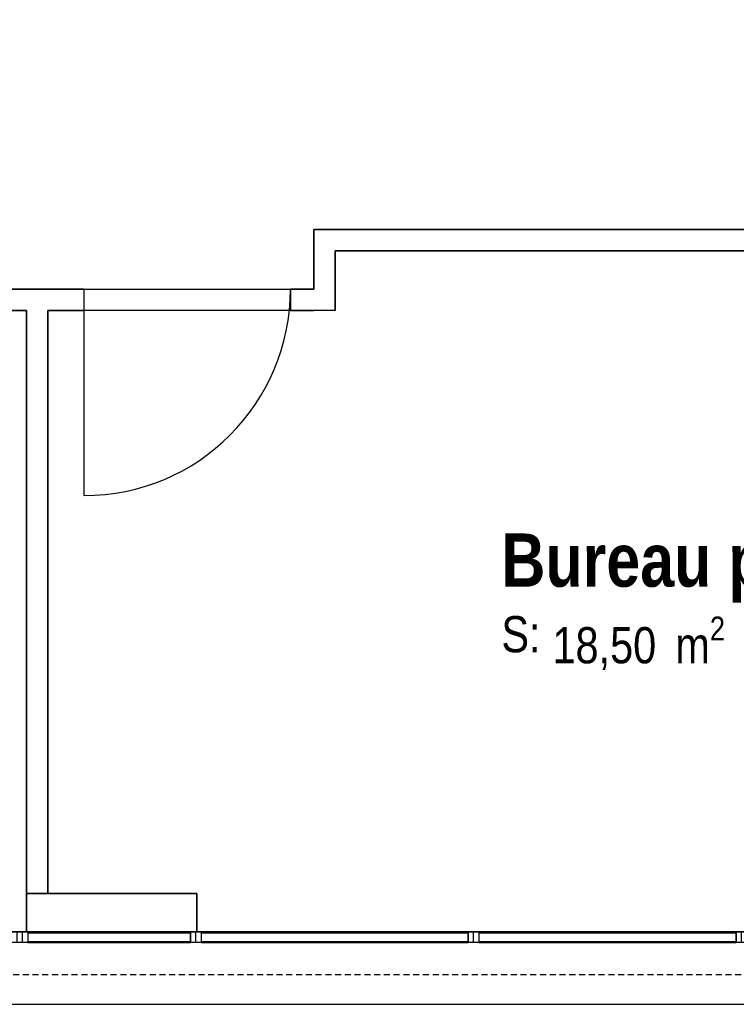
# Model space of a CAD drawing. Extents: x -24342 to 73038, y -9656 to 30949.
# Tile 122 of 170: x 4656 to 4993, y 8566 to 9029. Entities that reach past the tile are written whole.
import ezdxf
from ezdxf.enums import TextEntityAlignment as Align

# ---------------------------------------------------------------- set-up
doc = ezdxf.new("R2010")
doc.units = 0
doc.linetypes.add('21.0032_xref_r+1_02_pro$0$Tirets', pattern=[458.610928, 282.222247, -176.388681])
doc.linetypes.add('ACAD_ISO12W100', pattern=[21, 12, -3, 0, -3, 0, -3])
for name, color, linetype in [('0_XREF', 250, 'Continuous'), ('21.0032_xref_r+1_02_pro$0$A-AREA-____-OTLN.Modèle IFC', 251, 'Continuous'), ('21.0032_xref_r+1_02_pro$0$A-GLAZ-CURT-OTLN.Modèle IFC', 251, 'Continuous'), ('21.0032_xref_r+1_02_pro$0$A-GLAZ-CWMG-OTLN.Modèle IFC', 251, 'Continuous'), ('21.0032_xref_r+1_02_pro$0$A-WALL-____-OTLN.Modèle IFC', 251, 'Continuous'), ('21.0032_xref_r+1_02_pro$0$Marques de Zone ARCHICAD', 251, 'Continuous'), ('21.0032_xref_r+1_02_pro$0$Portes ARCHICAD', 251, 'Continuous')]:
    doc.layers.add(name, color=color, linetype=linetype)
doc.styles.add('21.0032_xref_r+1_02_pro$0$STYLE_GENERE_1', font='ARIALNB.TTF')
doc.styles.add('21.0032_xref_r+1_02_pro$0$STYLE_GENERE_2', font='ARIALN.TTF')

# ---------------------------------------------------------------- blocks, each defined once
blk = doc.blocks.new('21.0032_xref_r+1_02_pro$0$Bureau prof_BUR_5_1', base_point=(49640.1, -12400))
at = {"layer": '21.0032_xref_r+1_02_pro$0$Marques de Zone ARCHICAD', "ltscale": 0.1, "insert": (49061.2, -12518.4), "char_height": 170, "attachment_point": 1, "style": '21.0032_xref_r+1_02_pro$0$STYLE_GENERE_2'}
blk.add_mtext('\\A1;\\pt0,100;18,50{\\H0.66x;\\S^  ;} m{\\H0.66x;\\S2^  ;}', dxfattribs=at)
at = {"layer": '21.0032_xref_r+1_02_pro$0$Marques de Zone ARCHICAD', "ltscale": 0.1}
for tag, height, style, p in [('DUMMY_849', 250, '21.0032_xref_r+1_02_pro$0$STYLE_GENERE_1', (50458.9, -12054.2)), ('ROOM_NAME', 250, '21.0032_xref_r+1_02_pro$0$STYLE_GENERE_1', (48821.2, -12128.1)), ('calculatedAreaCode', 170, '21.0032_xref_r+1_02_pro$0$STYLE_GENERE_2', (48821.2, -12516.1))]:
    blk.add_attdef(tag, text='', height=height, dxfattribs=dict(at, style=style)).set_placement(p, align=Align.TOP_LEFT)
blk = doc.blocks.new('21.0032_xref_r+1_02_pro$0$Mur_63_1', base_point=(55940.1, -10750.1))
at = {"layer": '21.0032_xref_r+1_02_pro$0$A-WALL-____-OTLN.Modèle IFC', "linetype": 'Continuous', "ltscale": 0.1, "flags": 128}
for points in [[(47940.1, -10700.1), (47940.1, -10800.1)], [(55890.1, -10700.1), (47940.1, -10700.1)], [(48040.1, -10800.1), (52590.1, -10800.1)], [(52690.1, -10800.1), (55890.1, -10800.1)]]:
    blk.add_lwpolyline(points, dxfattribs=at)
blk = doc.blocks.new('21.0032_xref_r+1_02_pro$0$Mur_64_1', base_point=(47990.1, -10750.1))
at = {"layer": '21.0032_xref_r+1_02_pro$0$A-WALL-____-OTLN.Modèle IFC', "linetype": 'Continuous', "ltscale": 0.1, "flags": 128}
for points in [[(47940.1, -10800.1), (47940.1, -10980.1)], [(48040.1, -11080.1), (48040.1, -10800.1)], [(48040.1, -11080.1), (47940.1, -11080.1)]]:
    blk.add_lwpolyline(points, dxfattribs=at)
blk = doc.blocks.new('21.0032_xref_r+1_02_pro$0$Porte (Mur) 109[32]_1')
at = {"layer": '21.0032_xref_r+1_02_pro$0$Portes ARCHICAD', "linetype": 'Continuous', "ltscale": 0.1}
blk.add_line((46859.7, -10980.1), (46859.7, -11950.1), dxfattribs=at)
blk.add_arc((46859.7, -10980.1), 970, 270, 0, dxfattribs=at)
blk = doc.blocks.new('21.0032_xref_r+1_02_pro$0$Porte (Mur) 110[33]_1')
at = {"layer": '21.0032_xref_r+1_02_pro$0$Portes ARCHICAD', "linetype": 'Continuous', "ltscale": 0.1}
blk.add_line((46335.1, -10980.1), (46335.1, -11950.1), dxfattribs=at)
blk.add_arc((46335.1, -10980.1), 970, 180, 270, dxfattribs=at)
blk = doc.blocks.new('21.0032_xref_r+1_02_pro$0$Mur_65_1', base_point=(47990.1, -11030.1))
at = {"layer": '21.0032_xref_r+1_02_pro$0$A-WALL-____-OTLN.Modèle IFC', "linetype": 'Continuous', "ltscale": 0.1}
for p, q in [((45365.1, -10980.1), (45365.1, -11080.1)), ((46335.1, -10980.1), (46335.1, -11080.1)), ((46859.7, -10980.1), (46859.7, -11080.1)), ((47829.7, -10980.1), (47829.7, -11080.1))]:
    blk.add_line(p, q, dxfattribs=at)
at = {"layer": '21.0032_xref_r+1_02_pro$0$A-WALL-____-OTLN.Modèle IFC', "linetype": 'Continuous', "ltscale": 0.1, "flags": 128}
for points in [[(45140.1, -11080.1), (45140.1, -10980.1)], [(45365.1, -10980.1), (45240.1, -10980.1)], [(46859.7, -10980.1), (46335.1, -10980.1)], [(47940.1, -10980.1), (47829.7, -10980.1)], [(45140.1, -11080.1), (45365.1, -11080.1)], [(46335.1, -11080.1), (46590.1, -11080.1)], [(46690.1, -11080.1), (46859.7, -11080.1)], [(47829.7, -11080.1), (47940.1, -11080.1)]]:
    blk.add_lwpolyline(points, dxfattribs=at)
at = {"layer": '21.0032_xref_r+1_02_pro$0$Portes ARCHICAD', "linetype": 'Continuous', "ltscale": 0.1}
for name in ['21.0032_xref_r+1_02_pro$0$Porte (Mur) 110[33]_1', '21.0032_xref_r+1_02_pro$0$Porte (Mur) 109[32]_1']:
    blk.add_blockref(name, (0, 0), dxfattribs=at)
blk = doc.blocks.new('21.0032_xref_r+1_02_pro$0$Mur_68_1', base_point=(46640.1, -11030.1))
at = {"layer": '21.0032_xref_r+1_02_pro$0$A-WALL-____-OTLN.Modèle IFC', "linetype": 'Continuous', "ltscale": 0.1, "flags": 128}
for points in [[(46590.1, -11080.1), (46590.1, -13820.1)], [(46690.1, -13820.1), (46690.1, -11080.1)], [(46590.1, -13820.1), (46690.1, -13820.1)]]:
    blk.add_lwpolyline(points, dxfattribs=at)
blk = doc.blocks.new('21.0032_xref_r+1_02_pro$0$Mur_139_1', base_point=(46590, -13910))
at = {"layer": '21.0032_xref_r+1_02_pro$0$A-WALL-____-OTLN.Modèle IFC', "linetype": 'Continuous', "ltscale": 0.1, "flags": 128}
for points in [[(47390, -13820), (46590, -13820)], [(46590, -13820), (46590, -14000)], [(47390, -14000), (47390, -13820)], [(46590, -14000), (47390, -14000)]]:
    blk.add_lwpolyline(points, dxfattribs=at)
blk = doc.blocks.new('21.0032_xref_r+1_02_pro$0$Mur_161_1', base_point=(43270.1, -14170))
at = {"layer": '21.0032_xref_r+1_02_pro$0$A-WALL-____-OTLN.Modèle IFC', "linetype": 'Continuous', "ltscale": 0.1, "flags": 128}
for points in [[(60910.1, -14000), (43270.1, -14000)], [(43270.1, -14340), (60910.1, -14340)]]:
    blk.add_lwpolyline(points, dxfattribs=at)
blk = doc.blocks.new('21.0032_xref_r+1_02_pro$0$Mur_186_1', base_point=(46590, -13910))
at = {"layer": '21.0032_xref_r+1_02_pro$0$A-WALL-____-OTLN.Modèle IFC', "linetype": '21.0032_xref_r+1_02_pro$0$Tirets', "ltscale": 0.1, "flags": 128}
for points in [[(47390, -13820), (46590, -13820)], [(46590, -13820), (46590, -14000)], [(47390, -14000), (47390, -13820)], [(46590, -14000), (47390, -14000)]]:
    blk.add_lwpolyline(points, dxfattribs=at)
blk = doc.blocks.new('21.0032_xref_r+1_02_pro$0$Mur_193_1', base_point=(43270.1, -14100.1))
at = {"layer": '21.0032_xref_r+1_02_pro$0$A-WALL-____-OTLN.Modèle IFC', "linetype": '21.0032_xref_r+1_02_pro$0$Tirets', "ltscale": 0.1, "flags": 128}
for points in [[(60910.1, -14000.1), (43270.1, -14000.1)], [(43270.1, -14200.1), (60910.1, -14200.1)]]:
    blk.add_lwpolyline(points, dxfattribs=at)
blk = doc.blocks.new('21.0032_xref_r+1_02_pro$0$IFC Extruded[364]_1', base_point=(46977.5, -14000))
at = {"layer": '21.0032_xref_r+1_02_pro$0$A-GLAZ-CURT-OTLN.Modèle IFC', "linetype": 'Continuous', "ltscale": 0.1}
for p, q in [((47360, -14005), (46595, -14005)), ((46595, -14005), (46595, -14045)), ((47360, -14045), (47360, -14005)), ((46595, -14045), (47360, -14045))]:
    blk.add_line(p, q, dxfattribs=at)
blk = doc.blocks.new('21.0032_xref_r+1_02_pro$0$IFC Extruded[365]_1', base_point=(48037.5, -14000))
at = {"layer": '21.0032_xref_r+1_02_pro$0$A-GLAZ-CURT-OTLN.Modèle IFC', "linetype": 'Continuous', "ltscale": 0.1}
for p, q in [((48665, -14005), (47410, -14005)), ((47410, -14005), (47410, -14045)), ((48665, -14045), (48665, -14005)), ((47410, -14045), (48665, -14045))]:
    blk.add_line(p, q, dxfattribs=at)
blk = doc.blocks.new('21.0032_xref_r+1_02_pro$0$IFC Extruded[366]_1', base_point=(49320, -14000))
at = {"layer": '21.0032_xref_r+1_02_pro$0$A-GLAZ-CURT-OTLN.Modèle IFC', "linetype": 'Continuous', "ltscale": 0.1}
for p, q in [((49925, -14005), (48715, -14005)), ((48715, -14005), (48715, -14045)), ((49925, -14045), (49925, -14005)), ((48715, -14045), (49925, -14045))]:
    blk.add_line(p, q, dxfattribs=at)
blk = doc.blocks.new('21.0032_xref_r+1_02_pro$0$IFC Extruded[380]_1', base_point=(46977.5, -14000))
at = {"layer": '21.0032_xref_r+1_02_pro$0$A-GLAZ-CURT-OTLN.Modèle IFC', "linetype": 'Continuous', "ltscale": 0.1}
for p, q in [((47360, -14005), (46595, -14005)), ((46595, -14005), (46595, -14045)), ((47360, -14045), (47360, -14005)), ((46595, -14045), (47360, -14045))]:
    blk.add_line(p, q, dxfattribs=at)
blk = doc.blocks.new('21.0032_xref_r+1_02_pro$0$IFC Extruded[381]_1', base_point=(48037.5, -14000))
at = {"layer": '21.0032_xref_r+1_02_pro$0$A-GLAZ-CURT-OTLN.Modèle IFC', "linetype": 'Continuous', "ltscale": 0.1}
for p, q in [((48665, -14005), (47410, -14005)), ((47410, -14005), (47410, -14045)), ((48665, -14045), (48665, -14005)), ((47410, -14045), (48665, -14045))]:
    blk.add_line(p, q, dxfattribs=at)
blk = doc.blocks.new('21.0032_xref_r+1_02_pro$0$IFC Extruded[382]_1', base_point=(49320, -14000))
at = {"layer": '21.0032_xref_r+1_02_pro$0$A-GLAZ-CURT-OTLN.Modèle IFC', "linetype": 'Continuous', "ltscale": 0.1}
for p, q in [((49925, -14005), (48715, -14005)), ((48715, -14005), (48715, -14045)), ((49925, -14045), (49925, -14005)), ((48715, -14045), (49925, -14045))]:
    blk.add_line(p, q, dxfattribs=at)
blk = doc.blocks.new('21.0032_xref_r+1_02_pro$0$IFC Extruded[396]_1', base_point=(46977.5, -14000))
at = {"layer": '21.0032_xref_r+1_02_pro$0$A-GLAZ-CURT-OTLN.Modèle IFC', "linetype": 'Continuous', "ltscale": 0.1}
for p, q in [((47360, -14005), (46595, -14005)), ((46595, -14005), (46595, -14045)), ((47360, -14045), (47360, -14005)), ((46595, -14045), (47360, -14045))]:
    blk.add_line(p, q, dxfattribs=at)
blk = doc.blocks.new('21.0032_xref_r+1_02_pro$0$IFC Extruded[397]_1', base_point=(48037.5, -14000))
at = {"layer": '21.0032_xref_r+1_02_pro$0$A-GLAZ-CURT-OTLN.Modèle IFC', "linetype": 'Continuous', "ltscale": 0.1}
for p, q in [((48665, -14005), (47410, -14005)), ((47410, -14005), (47410, -14045)), ((48665, -14045), (48665, -14005)), ((47410, -14045), (48665, -14045))]:
    blk.add_line(p, q, dxfattribs=at)
blk = doc.blocks.new('21.0032_xref_r+1_02_pro$0$IFC Extruded[398]_1', base_point=(49320, -14000))
at = {"layer": '21.0032_xref_r+1_02_pro$0$A-GLAZ-CURT-OTLN.Modèle IFC', "linetype": 'Continuous', "ltscale": 0.1}
for p, q in [((49925, -14005), (48715, -14005)), ((48715, -14005), (48715, -14045)), ((49925, -14045), (49925, -14005)), ((48715, -14045), (49925, -14045))]:
    blk.add_line(p, q, dxfattribs=at)
blk = doc.blocks.new('21.0032_xref_r+1_02_pro$0$IFC Extruded[419]_1', base_point=(49925, -14000))
at = {"layer": '21.0032_xref_r+1_02_pro$0$A-GLAZ-CWMG-OTLN.Modèle IFC', "linetype": 'Continuous', "ltscale": 0.1}
for p, q in [((48715, -14000), (48715, -14050)), ((48715, -14000), (49925, -14000)), ((49925, -14000), (49925, -14050)), ((48715, -14050), (49925, -14050))]:
    blk.add_line(p, q, dxfattribs=at)
blk = doc.blocks.new('21.0032_xref_r+1_02_pro$0$IFC Extruded[420]_1', base_point=(48665, -14000))
at = {"layer": '21.0032_xref_r+1_02_pro$0$A-GLAZ-CWMG-OTLN.Modèle IFC', "linetype": 'Continuous', "ltscale": 0.1}
for p, q in [((47410, -14000), (47410, -14050)), ((47410, -14000), (48665, -14000)), ((48665, -14000), (48665, -14050)), ((47410, -14050), (48665, -14050))]:
    blk.add_line(p, q, dxfattribs=at)
blk = doc.blocks.new('21.0032_xref_r+1_02_pro$0$IFC Extruded[421]_1', base_point=(47360, -14000))
at = {"layer": '21.0032_xref_r+1_02_pro$0$A-GLAZ-CWMG-OTLN.Modèle IFC', "linetype": 'Continuous', "ltscale": 0.1}
for p, q in [((46595, -14000), (46595, -14050)), ((46595, -14000), (47360, -14000)), ((47360, -14000), (47360, -14050)), ((46595, -14050), (47360, -14050))]:
    blk.add_line(p, q, dxfattribs=at)
blk = doc.blocks.new('21.0032_xref_r+1_02_pro$0$IFC Extruded[435]_1', base_point=(49925, -14000))
at = {"layer": '21.0032_xref_r+1_02_pro$0$A-GLAZ-CWMG-OTLN.Modèle IFC', "linetype": 'Continuous', "ltscale": 0.1}
for p, q in [((48715, -14000), (48715, -14050)), ((48715, -14000), (49925, -14000)), ((49925, -14000), (49925, -14050)), ((48715, -14050), (49925, -14050))]:
    blk.add_line(p, q, dxfattribs=at)
blk = doc.blocks.new('21.0032_xref_r+1_02_pro$0$IFC Extruded[436]_1', base_point=(48665, -14000))
at = {"layer": '21.0032_xref_r+1_02_pro$0$A-GLAZ-CWMG-OTLN.Modèle IFC', "linetype": 'Continuous', "ltscale": 0.1}
for p, q in [((47410, -14000), (47410, -14050)), ((47410, -14000), (48665, -14000)), ((48665, -14000), (48665, -14050)), ((47410, -14050), (48665, -14050))]:
    blk.add_line(p, q, dxfattribs=at)
blk = doc.blocks.new('21.0032_xref_r+1_02_pro$0$IFC Extruded[437]_1', base_point=(47360, -14000))
at = {"layer": '21.0032_xref_r+1_02_pro$0$A-GLAZ-CWMG-OTLN.Modèle IFC', "linetype": 'Continuous', "ltscale": 0.1}
for p, q in [((46595, -14000), (46595, -14050)), ((46595, -14000), (47360, -14000)), ((47360, -14000), (47360, -14050)), ((46595, -14050), (47360, -14050))]:
    blk.add_line(p, q, dxfattribs=at)
blk = doc.blocks.new('21.0032_xref_r+1_02_pro$0$IFC Extruded[459]_1', base_point=(48690, -14000))
at = {"layer": '21.0032_xref_r+1_02_pro$0$A-GLAZ-CWMG-OTLN.Modèle IFC', "linetype": 'Continuous', "ltscale": 0.1}
for p, q in [((48690, -14050), (48690, -14000)), ((49950, -14000), (48690, -14000)), ((49950, -14050), (49950, -14000)), ((49950, -14050), (48690, -14050))]:
    blk.add_line(p, q, dxfattribs=at)
blk = doc.blocks.new('21.0032_xref_r+1_02_pro$0$IFC Extruded[460]_1', base_point=(47385, -14000))
at = {"layer": '21.0032_xref_r+1_02_pro$0$A-GLAZ-CWMG-OTLN.Modèle IFC', "linetype": 'Continuous', "ltscale": 0.1}
for p, q in [((47385, -14050), (47385, -14000)), ((48690, -14000), (47385, -14000)), ((48690, -14050), (48690, -14000)), ((48690, -14050), (47385, -14050))]:
    blk.add_line(p, q, dxfattribs=at)
blk = doc.blocks.new('21.0032_xref_r+1_02_pro$0$IFC Extruded[461]_1', base_point=(46570, -14000))
at = {"layer": '21.0032_xref_r+1_02_pro$0$A-GLAZ-CWMG-OTLN.Modèle IFC', "linetype": 'Continuous', "ltscale": 0.1}
for p, q in [((46570, -14050), (46570, -14000)), ((47385, -14000), (46570, -14000)), ((47385, -14050), (47385, -14000)), ((47385, -14050), (46570, -14050))]:
    blk.add_line(p, q, dxfattribs=at)
blk = doc.blocks.new('21.0032_xref_r+1_02_pro$0$IFC Extruded[462]_1', base_point=(45230, -14000))
at = {"layer": '21.0032_xref_r+1_02_pro$0$A-GLAZ-CWMG-OTLN.Modèle IFC', "linetype": 'Continuous', "ltscale": 0.1}
for p, q in [((45230, -14050), (45230, -14000)), ((46570, -14000), (45230, -14000)), ((46570, -14050), (46570, -14000)), ((46570, -14050), (45230, -14050))]:
    blk.add_line(p, q, dxfattribs=at)
blk = doc.blocks.new('21.0032_xref_r+1_02_pro$0$IFC Extruded[471]_1', base_point=(46570, -14000))
at = {"layer": '21.0032_xref_r+1_02_pro$0$A-GLAZ-CWMG-OTLN.Modèle IFC', "linetype": 'Continuous', "ltscale": 0.1}
for p, q in [((46545, -14050), (46545, -14000)), ((46545, -14000), (46595, -14000)), ((46595, -14000), (46595, -14050)), ((46595, -14050), (46545, -14050))]:
    blk.add_line(p, q, dxfattribs=at)
blk = doc.blocks.new('21.0032_xref_r+1_02_pro$0$IFC Extruded[472]_1', base_point=(46570, -14000))
at = {"layer": '21.0032_xref_r+1_02_pro$0$A-GLAZ-CWMG-OTLN.Modèle IFC', "linetype": 'Continuous', "ltscale": 0.1}
for p, q in [((46545, -14050), (46545, -14000)), ((46545, -14000), (46595, -14000)), ((46595, -14000), (46595, -14050)), ((46595, -14050), (46545, -14050))]:
    blk.add_line(p, q, dxfattribs=at)
blk = doc.blocks.new('21.0032_xref_r+1_02_pro$0$IFC Extruded[473]_1', base_point=(46570, -14000))
at = {"layer": '21.0032_xref_r+1_02_pro$0$A-GLAZ-CWMG-OTLN.Modèle IFC', "linetype": 'Continuous', "ltscale": 0.1}
for p, q in [((46545, -14050), (46545, -14000)), ((46545, -14000), (46595, -14000)), ((46595, -14000), (46595, -14050)), ((46595, -14050), (46545, -14050))]:
    blk.add_line(p, q, dxfattribs=at)
blk = doc.blocks.new('21.0032_xref_r+1_02_pro$0$IFC Extruded[474]_1', base_point=(47385, -14000))
at = {"layer": '21.0032_xref_r+1_02_pro$0$A-GLAZ-CWMG-OTLN.Modèle IFC', "linetype": 'Continuous', "ltscale": 0.1}
for p, q in [((47360, -14050), (47360, -14000)), ((47360, -14000), (47410, -14000)), ((47410, -14000), (47410, -14050)), ((47410, -14050), (47360, -14050))]:
    blk.add_line(p, q, dxfattribs=at)
blk = doc.blocks.new('21.0032_xref_r+1_02_pro$0$IFC Extruded[475]_1', base_point=(47385, -14000))
at = {"layer": '21.0032_xref_r+1_02_pro$0$A-GLAZ-CWMG-OTLN.Modèle IFC', "linetype": 'Continuous', "ltscale": 0.1}
for p, q in [((47360, -14050), (47360, -14000)), ((47360, -14000), (47410, -14000)), ((47410, -14000), (47410, -14050)), ((47410, -14050), (47360, -14050))]:
    blk.add_line(p, q, dxfattribs=at)
blk = doc.blocks.new('21.0032_xref_r+1_02_pro$0$IFC Extruded[476]_1', base_point=(47385, -14000))
at = {"layer": '21.0032_xref_r+1_02_pro$0$A-GLAZ-CWMG-OTLN.Modèle IFC', "linetype": 'Continuous', "ltscale": 0.1}
for p, q in [((47360, -14050), (47360, -14000)), ((47360, -14000), (47410, -14000)), ((47410, -14000), (47410, -14050)), ((47410, -14050), (47360, -14050))]:
    blk.add_line(p, q, dxfattribs=at)
blk = doc.blocks.new('21.0032_xref_r+1_02_pro$0$IFC Extruded[477]_1', base_point=(48690, -14000))
at = {"layer": '21.0032_xref_r+1_02_pro$0$A-GLAZ-CWMG-OTLN.Modèle IFC', "linetype": 'Continuous', "ltscale": 0.1}
for p, q in [((48665, -14050), (48665, -14000)), ((48665, -14000), (48715, -14000)), ((48715, -14000), (48715, -14050)), ((48715, -14050), (48665, -14050))]:
    blk.add_line(p, q, dxfattribs=at)
blk = doc.blocks.new('21.0032_xref_r+1_02_pro$0$IFC Extruded[478]_1', base_point=(48690, -14000))
at = {"layer": '21.0032_xref_r+1_02_pro$0$A-GLAZ-CWMG-OTLN.Modèle IFC', "linetype": 'Continuous', "ltscale": 0.1}
for p, q in [((48665, -14050), (48665, -14000)), ((48665, -14000), (48715, -14000)), ((48715, -14000), (48715, -14050)), ((48715, -14050), (48665, -14050))]:
    blk.add_line(p, q, dxfattribs=at)
blk = doc.blocks.new('21.0032_xref_r+1_02_pro$0$IFC Extruded[479]_1', base_point=(48690, -14000))
at = {"layer": '21.0032_xref_r+1_02_pro$0$A-GLAZ-CWMG-OTLN.Modèle IFC', "linetype": 'Continuous', "ltscale": 0.1}
for p, q in [((48665, -14050), (48665, -14000)), ((48665, -14000), (48715, -14000)), ((48715, -14000), (48715, -14050)), ((48715, -14050), (48665, -14050))]:
    blk.add_line(p, q, dxfattribs=at)
blk = doc.blocks.new('21.0032_xref_r+1_02_pro$0$IFC Extruded[480]_1', base_point=(49950, -14000))
at = {"layer": '21.0032_xref_r+1_02_pro$0$A-GLAZ-CWMG-OTLN.Modèle IFC', "linetype": 'Continuous', "ltscale": 0.1}
for p, q in [((49925, -14050), (49925, -14000)), ((49925, -14000), (49975, -14000)), ((49975, -14000), (49975, -14050)), ((49975, -14050), (49925, -14050))]:
    blk.add_line(p, q, dxfattribs=at)
blk = doc.blocks.new('21.0032_xref_r+1_02_pro$0$IFC Extruded[481]_1', base_point=(49950, -14000))
at = {"layer": '21.0032_xref_r+1_02_pro$0$A-GLAZ-CWMG-OTLN.Modèle IFC', "linetype": 'Continuous', "ltscale": 0.1}
for p, q in [((49925, -14050), (49925, -14000)), ((49925, -14000), (49975, -14000)), ((49975, -14000), (49975, -14050)), ((49975, -14050), (49925, -14050))]:
    blk.add_line(p, q, dxfattribs=at)
blk = doc.blocks.new('21.0032_xref_r+1_02_pro$0$IFC Extruded[482]_1', base_point=(49950, -14000))
at = {"layer": '21.0032_xref_r+1_02_pro$0$A-GLAZ-CWMG-OTLN.Modèle IFC', "linetype": 'Continuous', "ltscale": 0.1}
for p, q in [((49925, -14050), (49925, -14000)), ((49925, -14000), (49975, -14000)), ((49975, -14000), (49975, -14050)), ((49975, -14050), (49925, -14050))]:
    blk.add_line(p, q, dxfattribs=at)
blk = doc.blocks.new('21.0032_xref_r+1_02_pro')
at = {"layer": '21.0032_xref_r+1_02_pro$0$A-AREA-____-OTLN.Modèle IFC', "linetype": 'Continuous', "ltscale": 0.1, "flags": 128}
for points in [[(6491.51, -28), (6331.51, -28), (6331.51, -948), (4287, -948), (4287, -1070), (4524.01, -1070), (4524.01, -1098.01), (4794.01, -1098.01), (4794.01, -1070.01), (5599.01, -1070.01), (5599.01, -1098.01), (5859.01, -1098.01), (5859.01, -1070.01), (6153.51, -1070.01), (6153.51, -1062, -0.399479), (6331.27, -1231.01), (6508.73, -1231.01, -0.39949), (6686.5, -1062), (6686.5, -948.01), (6491.51, -948.01)], [(4659.01, -1108.01), (4514.01, -1108.01), (4514.01, -1080), (4278, -1080), (4277.52, -1080.22, 1.027001), (4269, -1400), (4327.01, -1400), (4659.01, -1400), (4659.01, -1381.84)]]:
    blk.add_lwpolyline(points, format="xyb", close=True, dxfattribs=at)
blk.add_lwpolyline([(5259.01, -1080.01), (4804.01, -1080.01), (4804.01, -1108.01), (4669.01, -1108.01), (4669.01, -1382), (4739, -1382), (4739, -1400), (5259.01, -1400), (5259.01, -1381.84)], close=True, dxfattribs=at)
at = {"layer": '21.0032_xref_r+1_02_pro$0$A-AREA-____-OTLN.Modèle IFC', "linetype": 'Continuous', "ltscale": 0.1, "xscale": 0.1, "yscale": 0.1, "zscale": 0.1}
blk.add_blockref('21.0032_xref_r+1_02_pro$0$Bureau prof_BUR_5_1', (4964.01, -1240), dxfattribs=at).add_auto_attribs({'ROOM_NAME': 'Bureau prof', 'calculatedAreaCode': 'S: '})
at = {"layer": '21.0032_xref_r+1_02_pro$0$A-GLAZ-CURT-OTLN.Modèle IFC', "linetype": 'Continuous', "ltscale": 0.1, "xscale": 0.1, "yscale": 0.1, "zscale": 0.1}
for name, p in [('21.0032_xref_r+1_02_pro$0$IFC Extruded[364]_1', (4697.75, -1400)), ('21.0032_xref_r+1_02_pro$0$IFC Extruded[380]_1', (4697.75, -1400)), ('21.0032_xref_r+1_02_pro$0$IFC Extruded[396]_1', (4697.75, -1400)), ('21.0032_xref_r+1_02_pro$0$IFC Extruded[365]_1', (4803.75, -1400)), ('21.0032_xref_r+1_02_pro$0$IFC Extruded[381]_1', (4803.75, -1400)), ('21.0032_xref_r+1_02_pro$0$IFC Extruded[397]_1', (4803.75, -1400)), ('21.0032_xref_r+1_02_pro$0$IFC Extruded[366]_1', (4932, -1400)), ('21.0032_xref_r+1_02_pro$0$IFC Extruded[382]_1', (4932, -1400)), ('21.0032_xref_r+1_02_pro$0$IFC Extruded[398]_1', (4932, -1400))]:
    blk.add_blockref(name, p, dxfattribs=at)
at = {"layer": '21.0032_xref_r+1_02_pro$0$A-GLAZ-CWMG-OTLN.Modèle IFC', "linetype": 'Continuous', "ltscale": 0.1, "xscale": 0.1, "yscale": 0.1, "zscale": 0.1}
for name, p in [('21.0032_xref_r+1_02_pro$0$IFC Extruded[462]_1', (4523, -1400)), ('21.0032_xref_r+1_02_pro$0$IFC Extruded[471]_1', (4657, -1400)), ('21.0032_xref_r+1_02_pro$0$IFC Extruded[472]_1', (4657, -1400)), ('21.0032_xref_r+1_02_pro$0$IFC Extruded[473]_1', (4657, -1400)), ('21.0032_xref_r+1_02_pro$0$IFC Extruded[461]_1', (4657, -1400)), ('21.0032_xref_r+1_02_pro$0$IFC Extruded[421]_1', (4736, -1400)), ('21.0032_xref_r+1_02_pro$0$IFC Extruded[437]_1', (4736, -1400)), ('21.0032_xref_r+1_02_pro$0$IFC Extruded[474]_1', (4738.5, -1400)), ('21.0032_xref_r+1_02_pro$0$IFC Extruded[475]_1', (4738.5, -1400)), ('21.0032_xref_r+1_02_pro$0$IFC Extruded[476]_1', (4738.5, -1400)), ('21.0032_xref_r+1_02_pro$0$IFC Extruded[460]_1', (4738.5, -1400)), ('21.0032_xref_r+1_02_pro$0$IFC Extruded[420]_1', (4866.5, -1400)), ('21.0032_xref_r+1_02_pro$0$IFC Extruded[436]_1', (4866.5, -1400)), ('21.0032_xref_r+1_02_pro$0$IFC Extruded[477]_1', (4869, -1400)), ('21.0032_xref_r+1_02_pro$0$IFC Extruded[478]_1', (4869, -1400)), ('21.0032_xref_r+1_02_pro$0$IFC Extruded[479]_1', (4869, -1400)), ('21.0032_xref_r+1_02_pro$0$IFC Extruded[459]_1', (4869, -1400)), ('21.0032_xref_r+1_02_pro$0$IFC Extruded[419]_1', (4992.5, -1400)), ('21.0032_xref_r+1_02_pro$0$IFC Extruded[435]_1', (4992.5, -1400)), ('21.0032_xref_r+1_02_pro$0$IFC Extruded[480]_1', (4995, -1400)), ('21.0032_xref_r+1_02_pro$0$IFC Extruded[481]_1', (4995, -1400)), ('21.0032_xref_r+1_02_pro$0$IFC Extruded[482]_1', (4995, -1400))]:
    blk.add_blockref(name, p, dxfattribs=at)
at = {"layer": '21.0032_xref_r+1_02_pro$0$A-WALL-____-OTLN.Modèle IFC', "ltscale": 0.1, "xscale": 0.1, "yscale": 0.1, "zscale": 0.1}
for name, p in [('21.0032_xref_r+1_02_pro$0$Mur_63_1', (5594.01, -1075.01)), ('21.0032_xref_r+1_02_pro$0$Mur_64_1', (4799.01, -1075.01)), ('21.0032_xref_r+1_02_pro$0$Mur_65_1', (4799.01, -1103.01)), ('21.0032_xref_r+1_02_pro$0$Mur_68_1', (4664.01, -1103.01)), ('21.0032_xref_r+1_02_pro$0$Mur_139_1', (4659, -1391)), ('21.0032_xref_r+1_02_pro$0$Mur_186_1', (4659, -1391)), ('21.0032_xref_r+1_02_pro$0$Mur_161_1', (4327.01, -1417)), ('21.0032_xref_r+1_02_pro$0$Mur_193_1', (4327.01, -1410.01))]:
    blk.add_blockref(name, p, dxfattribs=at)

msp = doc.modelspace()

# ---------------------------------------------------------------- block references
at = {"layer": '0_XREF', "linetype": 'ACAD_ISO12W100'}
msp.add_blockref('21.0032_xref_r+1_02_pro', (0, 10000), dxfattribs=at)

doc.saveas('drawing.dxf')
